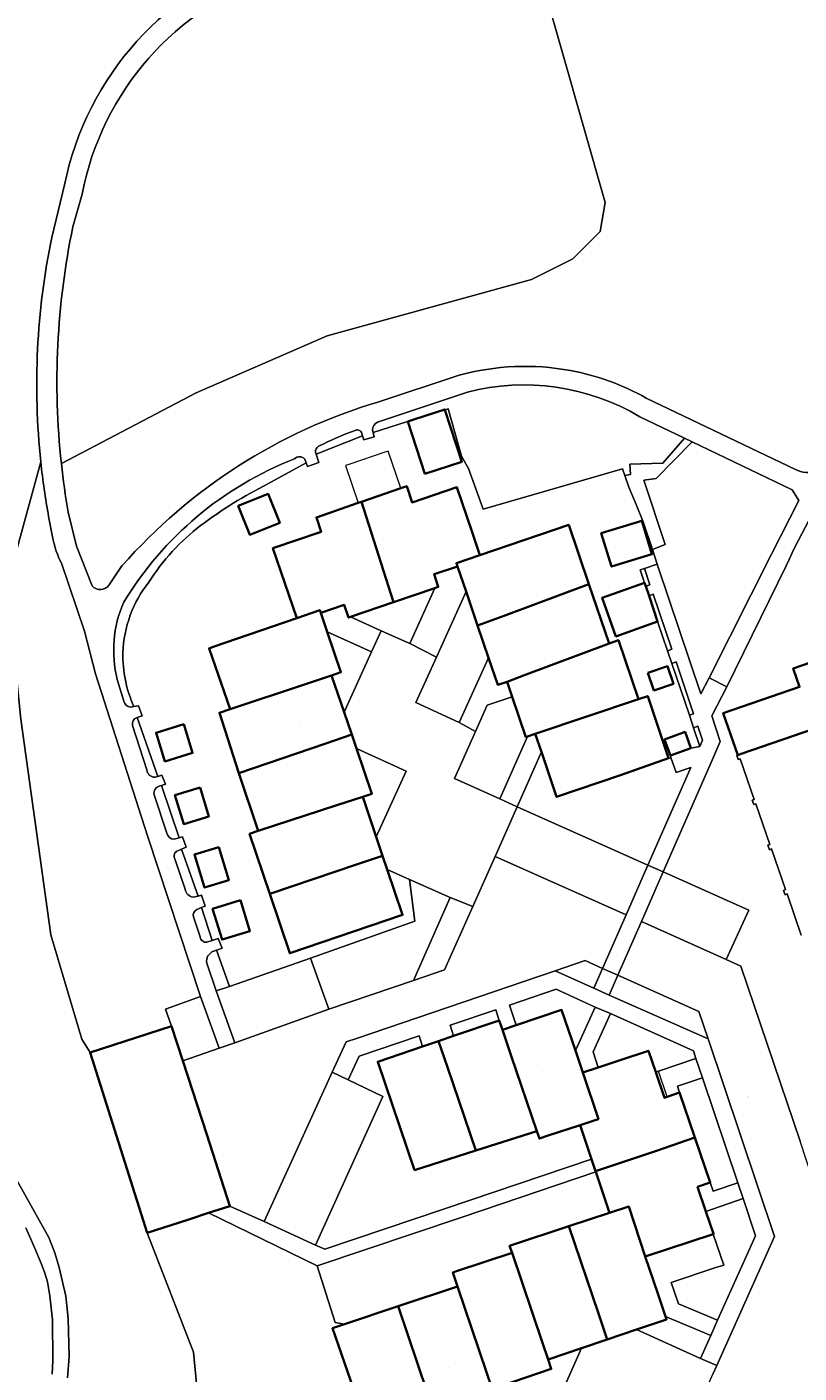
# Model space of a CAD drawing. Header units: metres. Extents: x 200176 to 205485, y 394066 to 399855.
# Tile 156 of 230: x 204096 to 204167, y 395875 to 395998. Entities that reach past the tile are written whole.
import ezdxf
from ezdxf.enums import TextEntityAlignment as Align

# ---------------------------------------------------------------- set-up
doc = ezdxf.new("R2010")
doc.units = ezdxf.units.M
for name, color, linetype, lineweight in [('B-WE-GR-BOS_LOOF-GV', 40, 'Continuous', 13), ('B-WE-GR-GRAS-GV', 60, 'Continuous', 13), ('B-WE-GR-GROENVOORZIENING-GV', 80, 'Continuous', 18), ('B-WE-IE-TERREINAFSCHEIDING_KUNSTMATIG_HEKWERK-G', 20, 'IE-TERREINAFSCHEIDING-KUNSTMATIG', 18), ('B-WE-OG-BEBOUWING-GV', 7, 'Continuous', 35), ('B-WE-OG-BEBOUWING-T18', 10, 'Continuous', 18), ('B-WE-OG-BEBOUWING_LUIFEL-GV', 7, 'Continuous', 18), ('B-WE-OG-BEBOUWING_SCHUUR-GV', 7, 'Continuous', 35), ('B-WE-OG-TERREIN_CULTUURSCHEIDING-GV', 7, 'Continuous', 18), ('B-WE-OG-TERREIN_ERF-GV', 7, 'Continuous', 18), ('B-WE-OG-TOPOGRAFIE-T18', 10, 'Continuous', 18), ('B-WE-OG-WATER-GV', 130, 'Continuous', 18), ('B-WE-OG-WATER_SLOOT-GV', 120, 'Continuous', 18), ('B-WE-VH-VERHARDING_BETONSTRAATSTEEN-GV', 252, 'Continuous', 18), ('B-WE-VH-VERHARDING_OPEN-GV', 252, 'Continuous', 18), ('B-WE-VH-VERHARDING_STRAATBAKSTEEN-GV', 252, 'Continuous', 18), ('B-WE-VH-VERHARDING_TEGEL-GV', 252, 'Continuous', 18)]:
    doc.layers.add(name, color=color, linetype=linetype, lineweight=lineweight)
doc.styles.add('NLCS-ISO-M20-T18', font='NLCS-ISO.ttf', dxfattribs={"height": 0.036})
doc.linetypes.add('IE-TERREINAFSCHEIDING-KUNSTMATIG', pattern='A,4,[82,NLCS.shx,S=0.75,R=90,X=0,Y=0],4,-2', length=10)

msp = doc.modelspace()

# ---------------------------------------------------------------- linework, layer by layer
at = {"layer": 'B-WE-GR-BOS_LOOF-GV'}
for points in [[(204099.895, 395983.785, -0.2742579), (204118.883, 396004.803)], [(204097.728, 395958.508, -0.077277), (204098.728, 395979.003)]]:
    msp.add_lwpolyline(points, format="xyb", dxfattribs=at)
at = {"layer": 'B-WE-GR-BOS_LOOF-GV', "flags": 128}
for points in [[(204098.728, 395979.003), (204099.895, 395983.785)], [(204112.656, 395866.814), (204111.67, 395877.281), (204107.426, 395888.17), (204102.231, 395904.616), (204101.474, 395905.853), (204098.631, 395915.375), (204095.901, 395935.032), (204094.655, 395947.301), (204097.728, 395958.508)], [(204095.542, 395892.97), (204098.471, 395887.755), (204099.005, 395886.349), (204099.401, 395885.023), (204100.025, 395882.407), (204100.225, 395880.353), (204100.304, 395876.901), (204100.16, 395874.949)]]:
    msp.add_lwpolyline(points, dxfattribs=at)
at = {"layer": 'B-WE-GR-GRAS-GV', "flags": 128}
for points in [[(204141.312, 396009.961), (204149.229, 395982.184), (204148.776, 395979.542), (204146.28, 395977.031), (204142.517, 395975.163), (204123.847, 395970.026), (204111.903, 395964.814), (204099.607, 395958.357)], [(204128.497, 395963.969), (204135.907, 395966.419)], [(204152.975, 395964.34), (204166.594, 395957.825)], [(204100.236, 395953.924), (204100.986, 395950.819), (204102.413, 395947.22)], [(204103.956, 395947.294), (204105.136, 395949.023)]]:
    msp.add_lwpolyline(points, dxfattribs=at)
at = {"layer": 'B-WE-GR-GRAS-GV'}
for points in [[(204135.907, 395966.419, -0.114086), (204146.059, 395966.851)], [(204146.059, 395966.851, -0.082153), (204152.975, 395964.34)], [(204105.136, 395949.023, -0.1409955), (204128.497, 395963.969)], [(204099.607, 395958.357, 0.0163621), (204100.236, 395953.924)], [(204166.594, 395957.825, 0.2046885), (204168.553, 395957.692)], [(204102.413, 395947.22, 0.5016165), (204103.956, 395947.294)]]:
    msp.add_lwpolyline(points, format="xyb", dxfattribs=at)
at = {"layer": 'B-WE-GR-GROENVOORZIENING-GV', "flags": 128}
for points in [[(204099.607, 395958.357), (204111.903, 395964.814), (204123.847, 395970.026), (204142.517, 395975.163), (204146.28, 395977.031), (204148.776, 395979.542), (204149.229, 395982.184), (204141.312, 396009.961)], [(204101.504, 395982.941), (204100.658, 395979.949)]]:
    msp.add_lwpolyline(points, dxfattribs=at)
at = {"layer": 'B-WE-GR-GROENVOORZIENING-GV'}
for points in [[(204119.054, 396002.94, 0.272311), (204101.504, 395982.941)], [(204100.658, 395979.949, 0.0787864), (204099.607, 395958.357)]]:
    msp.add_lwpolyline(points, format="xyb", dxfattribs=at)
at = {"layer": 'B-WE-IE-TERREINAFSCHEIDING_KUNSTMATIG_HEKWERK-G', "flags": 128}
for points in [[(204161.554, 395931.422), (204161.371, 395931.36), (204161.245, 395931.737), (204161.331, 395931.766)], [(204161.554, 395931.422), (204162.84, 395927.709)], [(204162.659, 395927.647), (204162.84, 395927.709)], [(204162.797, 395927.244), (204162.659, 395927.647)], [(204162.971, 395927.304), (204162.797, 395927.244)], [(204162.971, 395927.304), (204164.261, 395923.603)], [(204164.08, 395923.542), (204164.261, 395923.603)], [(204164.219, 395923.134), (204164.08, 395923.542)], [(204164.411, 395923.2), (204164.219, 395923.134)], [(204164.411, 395923.2), (204165.688, 395919.493)], [(204165.506, 395919.426), (204165.688, 395919.493)], [(204165.653, 395919.029), (204165.506, 395919.426)], [(204165.838, 395919.094), (204165.653, 395919.029)], [(204165.838, 395919.094), (204167.107, 395915.351)]]:
    msp.add_lwpolyline(points, dxfattribs=at)
at = {"layer": 'B-WE-OG-BEBOUWING-GV', "flags": 128}
for points in [[(204134.597, 395963.27), (204134.588, 395963.299), (204131.855, 395962.406), (204131.228, 395962.201), (204132.784, 395957.436), (204136.144, 395958.534)], [(204115.744, 395954.502), (204116.798, 395951.863), (204119.528, 395952.953), (204118.474, 395955.593)], [(204129.911, 395945.713), (204133.678, 395946.996), (204134.004, 395947.107), (204133.616, 395948.264), (204135.76, 395948.983), (204135.659, 395949.283), (204137.783, 395950.005), (204137.079, 395952.093), (204135.696, 395956.196), (204131.616, 395954.821), (204131.127, 395956.293), (204130.592, 395956.109), (204127.004, 395954.875), (204128.785, 395949.261)], [(204128.785, 395949.261), (204127.004, 395954.875), (204126.699, 395954.77), (204122.88, 395953.457), (204123.323, 395952.145), (204118.908, 395950.638), (204121.086, 395944.26), (204123.203, 395944.984), (204123.286, 395944.738), (204125.425, 395945.474), (204125.818, 395944.319), (204125.989, 395944.377), (204129.911, 395945.713)], [(204152.569, 395953.143), (204148.88, 395952.013), (204149.814, 395948.963), (204153.503, 395950.093)], [(204136.537, 395946.689), (204137.591, 395943.58), (204139.935, 395944.453), (204147.744, 395947.363), (204145.906, 395952.767), (204137.783, 395950.005), (204135.659, 395949.283), (204135.76, 395948.983)], [(204147.744, 395947.363), (204139.935, 395944.453), (204137.591, 395943.58), (204138.588, 395940.64), (204139.423, 395938.176), (204140.281, 395938.464), (204141.775, 395939.025), (204149.581, 395941.959)], [(204181.9, 395937.054), (204183.195, 395937.501), (204187.251, 395938.902), (204184.764, 395946.01), (204166.386, 395939.668), (204166.967, 395937.985), (204159.993, 395935.581), (204161.331, 395931.766), (204161.647, 395931.875), (204168.268, 395934.155), (204174.613, 395915.799), (204180.393, 395899.078), (204173.555, 395896.713), (204173.364, 395896.647), (204175.821, 395889.523), (204194.225, 395895.857), (204192.785, 395900.084), (204191.961, 395902.419), (204189.59, 395909.29), (204188.517, 395912.397), (204185.988, 395919.725), (204183.444, 395927.095), (204182.368, 395930.214), (204180.209, 395936.47)], [(204124.269, 395939.028), (204125.123, 395939.331), (204123.869, 395943.021), (204123.286, 395944.738), (204123.203, 395944.984), (204121.086, 395944.26), (204113.47, 395941.636), (204113.089, 395941.505), (204114.999, 395935.96), (204121.878, 395938.238)], [(204152.27, 395936.86), (204150.433, 395942.249), (204149.581, 395941.959), (204141.775, 395939.025), (204140.281, 395938.464), (204140.75, 395937.078), (204141.991, 395933.414), (204142.149, 395933.467), (204142.853, 395933.703)], [(204123.737, 395932.829), (204126.107, 395933.637), (204125.407, 395935.689), (204124.269, 395939.028), (204121.878, 395938.238), (204114.999, 395935.96), (204114.033, 395935.634), (204115.814, 395930.127)], [(204155.023, 395931.487), (204153.123, 395937.146), (204152.27, 395936.86), (204142.853, 395933.703), (204143.408, 395932.054), (204144.792, 395927.946), (204150.636, 395929.944)], [(204110.785, 395934.579), (204108.248, 395933.802), (204109.051, 395931.182), (204111.588, 395931.959)], [(204126.107, 395933.637), (204123.737, 395932.829), (204115.814, 395930.127), (204117.559, 395924.849), (204124.742, 395927.198), (204127.108, 395927.972), (204127.946, 395928.246), (204126.538, 395932.375)], [(204157.052, 395932.392), (204156.516, 395933.876), (204154.657, 395933.203), (204155.194, 395931.72)], [(204112.268, 395928.811), (204109.966, 395928.106), (204110.773, 395925.473), (204113.074, 395926.178)], [(204126.532, 395921.772), (204128.926, 395922.579), (204128.346, 395924.3), (204127.108, 395927.972), (204124.742, 395927.198), (204117.559, 395924.849), (204116.778, 395924.589), (204118.627, 395919.105)], [(204113.966, 395923.376), (204111.746, 395922.696), (204112.669, 395919.684), (204114.889, 395920.364)], [(204128.926, 395922.579), (204126.532, 395921.772), (204118.627, 395919.105), (204120.452, 395913.693), (204130.745, 395917.185), (204129.345, 395921.337)], [(204115.952, 395918.522), (204113.412, 395917.744), (204114.274, 395914.93), (204116.814, 395915.708)], [(204146.508, 395904.802), (204145.252, 395908.521), (204141.112, 395907.123), (204139.86, 395906.7), (204140.665, 395904.333), (204143.003, 395897.456), (204143.232, 395896.783), (204144.014, 395897.049), (204146.938, 395898.009), (204148.31, 395898.46), (204148.617, 395898.561), (204147.185, 395902.799)], [(204107.426, 395888.17), (204111.147, 395889.376), (204113.042, 395889.99), (204114.985, 395890.619), (204112.874, 395897.136), (204110.688, 395903.885), (204109.671, 395907.026), (204102.231, 395904.616)], [(204139.57, 395907.553), (204135.404, 395906.137), (204134.023, 395905.668), (204134.83, 395903.294), (204137.417, 395895.683), (204143.003, 395897.456), (204140.665, 395904.333), (204139.86, 395906.7)], [(204134.023, 395905.668), (204132.57, 395905.174), (204128.477, 395903.783), (204131.837, 395893.896), (204137.417, 395895.683), (204134.83, 395903.294)], [(204148.589, 395903.266), (204147.185, 395902.799), (204148.617, 395898.561), (204148.31, 395898.46), (204146.938, 395898.009), (204147.992, 395894.888), (204148.362, 395893.791), (204153.9, 395895.674), (204157.417, 395896.87), (204156.019, 395900.981), (204154.873, 395900.592), (204154.631, 395900.51), (204153.843, 395902.832), (204153.179, 395904.789), (204152.813, 395904.666), (204151.048, 395904.083)], [(204159.07, 395888.065), (204159.118, 395888.081), (204158.422, 395890.125), (204157.66, 395892.366), (204158.815, 395892.759), (204157.417, 395896.87), (204153.9, 395895.674), (204148.362, 395893.791), (204148.377, 395893.746), (204149.635, 395890.012), (204151.378, 395890.586), (204152.881, 395886.025)], [(204148.626, 395880.815), (204149.427, 395878.448), (204152.083, 395879.347), (204154.827, 395880.276), (204154.733, 395880.555), (204154.026, 395882.643), (204152.881, 395886.025), (204151.378, 395890.586), (204149.635, 395890.012), (204145.927, 395888.79)], [(204149.427, 395878.448), (204148.626, 395880.815), (204145.927, 395888.79), (204140.515, 395887.006), (204140.734, 395886.348), (204143.515, 395878.135), (204144.028, 395876.62), (204147.084, 395877.655)], [(204138.914, 395873.946), (204140.825, 395874.591), (204144.315, 395875.768), (204144.028, 395876.62), (204143.515, 395878.135), (204140.734, 395886.348), (204135.652, 395884.676), (204135.335, 395884.57), (204135.762, 395883.288), (204138.402, 395875.462)], [(204133.803, 395871.263), (204137.236, 395872.427), (204139.203, 395873.094), (204138.914, 395873.946), (204138.402, 395875.462), (204135.762, 395883.288), (204130.338, 395881.481), (204133, 395873.63)], [(204130.338, 395881.481), (204125.43, 395879.845), (204124.351, 395879.474), (204127.072, 395871.564), (204127.865, 395869.253), (204128.402, 395869.432), (204130.079, 395870), (204133.803, 395871.263), (204133, 395873.63)]]:
    msp.add_lwpolyline(points, close=True, dxfattribs=at)
at = {"layer": 'B-WE-OG-BEBOUWING_LUIFEL-GV', "flags": 128}
for points in [[(204126.699, 395954.77), (204127.004, 395954.875), (204130.592, 395956.109), (204129.423, 395959.51), (204129.229, 395959.444), (204125.834, 395958.276), (204125.53, 395958.172)], [(204154.873, 395900.592), (204154.09, 395902.913), (204153.843, 395902.832), (204154.631, 395900.51)]]:
    msp.add_lwpolyline(points, close=True, dxfattribs=at)
at = {"layer": 'B-WE-OG-BEBOUWING_SCHUUR-GV', "flags": 128}
for points in [[(204153.23, 395946.285), (204152.936, 395947.168), (204152.824, 395947.487), (204148.953, 395946.103), (204150.21, 395942.586), (204154.012, 395943.945)], [(204153.136, 395939.268), (204153.671, 395937.67), (204155.452, 395938.267), (204154.918, 395939.864)]]:
    msp.add_lwpolyline(points, close=True, dxfattribs=at)
at = {"layer": 'B-WE-OG-TERREIN_CULTUURSCHEIDING-GV'}
for points in [[(204152.402, 395962.63, 0.1993169), (204136.663, 395964.881)], [(204177.073, 395966.345, 0.0722704), (204165.736, 395949.038)], [(204128.454, 395962.135, 0.2947339), (204127.989, 395961.426)], [(204126.403, 395961.389, 0.0329735), (204123.082, 395959.938)], [(204126.987, 395961.204, 0.4197123), (204126.403, 395961.389)], [(204123.082, 395959.938, 0.3240669), (204122.809, 395959.391)], [(204098.444, 395953.534, -0.0188549), (204097.728, 395958.508)], [(204120.885, 395958.803, 0.1645535), (204105.293, 395945.711)], [(204121.826, 395958.768, 0.4388806), (204120.885, 395958.803)], [(204112.31, 395952.701, -0.0450008), (204118.452, 395956.509)], [(204107.598, 395947.551, -0.0872115), (204112.31, 395952.701)], [(204099.614, 395949.279, -0.0761679), (204098.836, 395951.536)], [(204105.227, 395941.102, -0.1613336), (204107.598, 395947.551)], [(204105.293, 395945.711, 0.165422), (204104.711, 395938.662)], [(204106.23, 395936.191, -0.1130775), (204105.227, 395941.102)], [(204105.305, 395936.681, 0.2786335), (204105.903, 395936.134)], [(204106.478, 395935.172, 0.3997777), (204106.103, 395934.474)], [(204107.398, 395930.431, 0.3857001), (204108.134, 395929.741)], [(204108.593, 395928.948, 0.4326082), (204108.076, 395928.15)], [(204109.241, 395924.652, 0.3951573), (204109.906, 395924.09)], [(204110.224, 395923.039, 0.4608638), (204109.956, 395922.306)], [(204110.908, 395919.522, 0.3230776), (204111.629, 395918.813)], [(204111.981, 395917.685, 0.37731), (204111.658, 395917.009)], [(204112.265, 395915.192, 0.4396547), (204112.892, 395914.702)], [(204113.506, 395913.872, 0.3786524), (204112.875, 395912.788)]]:
    msp.add_lwpolyline(points, format="xyb", dxfattribs=at)
at = {"layer": 'B-WE-OG-TERREIN_CULTUURSCHEIDING-GV', "flags": 128}
for points in [[(204136.663, 395964.881), (204128.454, 395962.135)], [(204127.989, 395961.426), (204128.05, 395961.207), (204131.855, 395962.406), (204134.588, 395963.299), (204134.597, 395963.27), (204134.918, 395963.371), (204136.107, 395959.042), (204136.757, 395957.903), (204138.089, 395954.214), (204150.798, 395957.891), (204151.014, 395957.289), (204151.55, 395957.371), (204151.493, 395958.312), (204154.483, 395958.414), (204156.478, 395960.673)], [(204156.478, 395960.673), (204152.402, 395962.63)], [(204122.809, 395959.391), (204122.86, 395959.235), (204127.087, 395960.892), (204126.987, 395961.204)], [(204097.728, 395958.508), (204094.655, 395947.301), (204095.901, 395935.032), (204098.631, 395915.375), (204101.474, 395905.853), (204102.231, 395904.616), (204109.671, 395907.026), (204109.121, 395908.585), (204112.318, 395909.737)], [(204118.452, 395956.509), (204121.948, 395958.436), (204121.826, 395958.768)], [(204098.836, 395951.536), (204098.444, 395953.534)], [(204112.318, 395909.737), (204107.458, 395924.406), (204102.73, 395939.178), (204101.733, 395943.083), (204099.614, 395949.279)], [(204165.736, 395949.038), (204160.322, 395937.988), (204158.959, 395935.359), (204159.736, 395933.018), (204158.984, 395931.301), (204154.526, 395921.121), (204162.325, 395917.625), (204160.276, 395913.113), (204161.624, 395912.503), (204167.012, 395896.544)], [(204167.107, 395915.351), (204165.838, 395919.094), (204165.653, 395919.029), (204165.506, 395919.426), (204165.688, 395919.493), (204164.411, 395923.2), (204164.219, 395923.134), (204164.08, 395923.542), (204164.261, 395923.603), (204162.971, 395927.304), (204162.797, 395927.244), (204162.659, 395927.647), (204162.84, 395927.709), (204161.554, 395931.422), (204161.371, 395931.36), (204161.245, 395931.737), (204161.331, 395931.766), (204159.993, 395935.581), (204166.967, 395937.985), (204166.386, 395939.668), (204184.764, 395946.01)], [(204104.711, 395938.662), (204105.305, 395936.681)], [(204105.903, 395936.134), (204106.23, 395936.191)], [(204108.134, 395929.741), (204108.411, 395929.826), (204106.538, 395935.192), (204106.478, 395935.172)], [(204106.103, 395934.474), (204107.398, 395930.431)], [(204110.365, 395924.23), (204108.748, 395928.999), (204108.593, 395928.948)], [(204108.076, 395928.15), (204109.241, 395924.652)], [(204109.906, 395924.09), (204110.365, 395924.23)], [(204110.558, 395923.182), (204110.224, 395923.039)], [(204111.629, 395918.813), (204112.078, 395918.908), (204110.558, 395923.182)], [(204109.956, 395922.306), (204110.908, 395919.522)], [(204112.892, 395914.702), (204113.358, 395914.856), (204112.397, 395917.852), (204111.981, 395917.685)], [(204111.658, 395917.009), (204112.265, 395915.192)], [(204112.875, 395912.788), (204113.744, 395910.246), (204114.948, 395910.667), (204113.773, 395913.973), (204113.506, 395913.872)]]:
    msp.add_lwpolyline(points, dxfattribs=at)
for points in [[(204157.159, 395960.345), (204153.892, 395957.011), (204152.748, 395956.855), (204154.715, 395950.977), (204153.541, 395950.512), (204153.976, 395949.191), (204154.072, 395948.92), (204157.966, 395937.361), (204158.724, 395938.809), (204164.399, 395950.093), (204166.913, 395954.986), (204166.302, 395955.954)], [(204133.678, 395946.996), (204129.911, 395945.713), (204125.989, 395944.377), (204128.803, 395943.114), (204131.397, 395941.951)], [(204133.829, 395940.714), (204131.941, 395936.549), (204135.921, 395934.738), (204138.588, 395940.64), (204137.591, 395943.58), (204136.537, 395946.689)], [(204123.869, 395943.021), (204125.123, 395939.331), (204124.269, 395939.028), (204125.407, 395935.689), (204127.893, 395941.193)], [(204140.75, 395937.078), (204138.469, 395936.325), (204137.398, 395933.922), (204135.489, 395929.641), (204139.623, 395927.79), (204142.149, 395933.467), (204141.991, 395933.414)], [(204126.538, 395932.375), (204127.946, 395928.246), (204127.108, 395927.972), (204128.346, 395924.3), (204131.079, 395930.313)], [(204153.126, 395921.737), (204157.046, 395930.633), (204155.718, 395930.184), (204155.233, 395931.557), (204155.036, 395931.448), (204155.023, 395931.487), (204150.636, 395929.944), (204144.792, 395927.946), (204143.408, 395932.054), (204141.202, 395927.051)], [(204124.02, 395908.581), (204131.725, 395911.209), (204135.073, 395918.783), (204131.385, 395920.427), (204131.868, 395916.614), (204122.348, 395913.252)], [(204148.202, 395910.501), (204148.985, 395912.3), (204147.399, 395913.014), (204144.677, 395912.091)], [(204150.371, 395911.695), (204149.582, 395909.874), (204158.643, 395905.888), (204157.771, 395908.381)], [(204146.508, 395904.802), (204148.327, 395908.777), (204144.746, 395910.403), (204140.499, 395908.95), (204141.112, 395907.123), (204145.252, 395908.521)], [(204157.51, 395904.074), (204157.282, 395904.798), (204149.716, 395908.183), (204148.12, 395904.685), (204148.589, 395903.266), (204151.048, 395904.083), (204152.813, 395904.666), (204153.179, 395904.789), (204153.843, 395902.832), (204154.09, 395902.913)], [(204161.345, 395892.727), (204158.099, 395902.331), (204155.82, 395901.566), (204156.019, 395900.981), (204157.417, 395896.87), (204158.815, 395892.759), (204159.085, 395891.966)], [(204158.422, 395890.125), (204159.118, 395888.081), (204159.07, 395888.065), (204160.073, 395885.241), (204159.234, 395884.979), (204155.253, 395883.642), (204155.919, 395881.701), (204159.474, 395880.208), (204162.958, 395887.906), (204161.81, 395891.297)], [(204125.43, 395879.845), (204124.591, 395879.987), (204122.964, 395885.159), (204113.042, 395889.99), (204111.147, 395889.376), (204107.426, 395888.17), (204111.67, 395877.281), (204112.656, 395866.814), (204114.776, 395867.437), (204114.724, 395867.606), (204117.589, 395868.483), (204117.65, 395868.282), (204121.152, 395869.311), (204121.077, 395869.53), (204127.072, 395871.564), (204124.351, 395879.474)], [(204157.92, 395876.703), (204158.873, 395878.808), (204154.733, 395880.555), (204154.827, 395880.276), (204152.083, 395879.347)], [(204144.028, 395876.62), (204144.315, 395875.768), (204140.825, 395874.591), (204144.868, 395872.743), (204147.084, 395877.655)]]:
    msp.add_lwpolyline(points, close=True, dxfattribs=at)
at = {"layer": 'B-WE-OG-TERREIN_ERF-GV', "flags": 128}
for points in [[(204108.748, 395928.999), (204110.365, 395924.23), (204110.651, 395924.317), (204110.985, 395923.365), (204110.558, 395923.182), (204112.078, 395918.908), (204112.384, 395918.972), (204112.735, 395917.987), (204112.397, 395917.852), (204113.358, 395914.856), (204113.914, 395915.04), (204114.269, 395914.161), (204113.773, 395913.973), (204114.948, 395910.667), (204122.348, 395913.252), (204131.868, 395916.614), (204131.385, 395920.427), (204129.345, 395921.337), (204130.745, 395917.185), (204120.452, 395913.693), (204118.627, 395919.105), (204116.778, 395924.589), (204117.559, 395924.849), (204115.814, 395930.127), (204114.033, 395935.634), (204114.999, 395935.96), (204113.089, 395941.505), (204113.47, 395941.636), (204121.086, 395944.26), (204118.908, 395950.638), (204123.323, 395952.145), (204122.88, 395953.457), (204126.699, 395954.77), (204127.004, 395954.875), (204130.592, 395956.109), (204131.127, 395956.293), (204131.616, 395954.821), (204135.696, 395956.196), (204137.079, 395952.093), (204137.783, 395950.005), (204145.906, 395952.767), (204147.744, 395947.363), (204149.581, 395941.959), (204150.433, 395942.249), (204152.27, 395936.86), (204153.123, 395937.146), (204155.023, 395931.487), (204155.036, 395931.448), (204155.233, 395931.557), (204155.194, 395931.72), (204154.657, 395933.203), (204156.516, 395933.876), (204157.052, 395932.392), (204157.881, 395932.555), (204157.298, 395934.259), (204156.914, 395935.398), (204155.308, 395940.118), (204154.906, 395941.272), (204154.012, 395943.945), (204153.23, 395946.285), (204152.936, 395947.168), (204152.824, 395947.487), (204152.411, 395948.665), (204152.809, 395948.8), (204153.976, 395949.191), (204153.541, 395950.512), (204152.706, 395953.051), (204152.047, 395954.644), (204151.399, 395956.22), (204151.014, 395957.289), (204150.798, 395957.891), (204138.089, 395954.214), (204136.757, 395957.903), (204136.107, 395959.042), (204134.918, 395963.371), (204134.597, 395963.27), (204136.144, 395958.534), (204132.784, 395957.436), (204131.228, 395962.201), (204131.855, 395962.406), (204128.05, 395961.207), (204128.161, 395960.806), (204127.201, 395960.539), (204127.087, 395960.892), (204122.86, 395959.235), (204123.11, 395958.476), (204122.07, 395958.104), (204121.948, 395958.436), (204118.452, 395956.509)], [(204106.23, 395936.191), (204106.651, 395936.265), (204106.969, 395935.336), (204106.538, 395935.192), (204108.411, 395929.826), (204108.761, 395929.934), (204109.095, 395929.113), (204108.748, 395928.999)], [(204168.268, 395934.155), (204161.647, 395931.875), (204161.331, 395931.766), (204161.245, 395931.737), (204161.371, 395931.36), (204161.554, 395931.422), (204162.84, 395927.709), (204162.659, 395927.647), (204162.797, 395927.244), (204162.971, 395927.304), (204164.261, 395923.603), (204164.08, 395923.542), (204164.219, 395923.134), (204164.411, 395923.2), (204165.688, 395919.493), (204165.506, 395919.426), (204165.653, 395919.029), (204165.838, 395919.094), (204167.107, 395915.351)]]:
    msp.add_lwpolyline(points, dxfattribs=at)
at = {"layer": 'B-WE-OG-TERREIN_ERF-GV'}
for points in [[(204118.452, 395956.509, 0.0450008), (204112.31, 395952.701)], [(204112.31, 395952.701, 0.0872115), (204107.598, 395947.551)], [(204107.598, 395947.551, 0.1613336), (204105.227, 395941.102)], [(204105.227, 395941.102, 0.1130775), (204106.23, 395936.191)]]:
    msp.add_lwpolyline(points, format="xyb", dxfattribs=at)
at = {"layer": 'B-WE-OG-TERREIN_ERF-GV', "flags": 128}
for points in [[(204115.744, 395954.502), (204118.474, 395955.593), (204119.528, 395952.953), (204116.798, 395951.863)], [(204152.569, 395953.143), (204153.503, 395950.093), (204149.814, 395948.963), (204148.88, 395952.013)], [(204152.809, 395948.8), (204152.411, 395948.665), (204152.824, 395947.487), (204152.936, 395947.168), (204153.318, 395947.304)], [(204154.906, 395941.272), (204155.302, 395941.422), (204153.62, 395946.433), (204153.23, 395946.285), (204154.012, 395943.945)], [(204155.308, 395940.118), (204156.914, 395935.398), (204157.293, 395935.54), (204155.705, 395940.264)], [(204110.785, 395934.579), (204111.588, 395931.959), (204109.051, 395931.182), (204108.248, 395933.802)], [(204157.298, 395934.259), (204157.881, 395932.555), (204158.109, 395933.125), (204157.7, 395934.407)], [(204112.268, 395928.811), (204113.074, 395926.178), (204110.773, 395925.473), (204109.966, 395928.106)], [(204113.966, 395923.376), (204114.889, 395920.364), (204112.669, 395919.684), (204111.746, 395922.696)], [(204115.952, 395918.522), (204116.814, 395915.708), (204114.274, 395914.93), (204113.412, 395917.744)], [(204135.404, 395906.137), (204139.57, 395907.553), (204139.239, 395908.527), (204135.074, 395907.124)], [(204132.57, 395905.174), (204132.254, 395906.163), (204126.771, 395904.288), (204125.773, 395902.136), (204128.94, 395900.609), (204122.81, 395887.067), (204123.634, 395886.675), (204134.56, 395890.359), (204147.992, 395894.888), (204146.938, 395898.009), (204144.014, 395897.049), (204143.232, 395896.783), (204143.003, 395897.456), (204137.417, 395895.683), (204131.837, 395893.896), (204128.477, 395903.783)], [(204125.43, 395879.845), (204130.338, 395881.481), (204135.762, 395883.288), (204135.335, 395884.57), (204135.652, 395884.676), (204140.734, 395886.348), (204140.515, 395887.006), (204145.927, 395888.79), (204149.635, 395890.012), (204148.377, 395893.746), (204136.172, 395889.622), (204122.964, 395885.159), (204124.591, 395879.987)]]:
    msp.add_lwpolyline(points, close=True, dxfattribs=at)
at = {"layer": 'B-WE-OG-WATER-GV', "flags": 128}
msp.add_lwpolyline([(204098.777, 395875.291), (204098.839, 395876.53), (204098.788, 395880.226), (204098.55, 395882.424), (204098.342, 395883.719), (204098.107, 395884.499), (204097.798, 395885.318), (204097.15, 395886.843), (204096.379, 395888.622)], dxfattribs=at)
at = {"layer": 'B-WE-OG-WATER_SLOOT-GV', "flags": 128}
for points in [[(204100.16, 395874.949), (204100.304, 395876.901), (204100.225, 395880.353), (204100.025, 395882.407), (204099.401, 395885.023), (204099.005, 395886.349), (204098.471, 395887.755), (204095.542, 395892.97)], [(204096.379, 395888.622), (204097.15, 395886.843), (204097.798, 395885.318), (204098.107, 395884.499), (204098.342, 395883.719), (204098.55, 395882.424), (204098.788, 395880.226), (204098.839, 395876.53), (204098.777, 395875.291)]]:
    msp.add_lwpolyline(points, dxfattribs=at)
at = {"layer": 'B-WE-VH-VERHARDING_BETONSTRAATSTEEN-GV', "flags": 128}
for points in [[(204155.233, 395931.557), (204155.718, 395930.184), (204157.046, 395930.633), (204153.126, 395921.737), (204154.526, 395921.121), (204158.984, 395931.301), (204159.736, 395933.018), (204158.959, 395935.359), (204160.322, 395937.988), (204158.724, 395938.809), (204157.966, 395937.361), (204154.072, 395948.92), (204153.976, 395949.191), (204152.809, 395948.8), (204153.318, 395947.304), (204152.936, 395947.168), (204153.23, 395946.285), (204153.62, 395946.433), (204155.302, 395941.422), (204154.906, 395941.272), (204155.308, 395940.118), (204155.705, 395940.264), (204157.293, 395935.54), (204156.914, 395935.398), (204157.298, 395934.259), (204157.7, 395934.407), (204158.109, 395933.125), (204157.881, 395932.555), (204157.052, 395932.392), (204155.194, 395931.72)], [(204112.318, 395909.737), (204109.121, 395908.585), (204109.671, 395907.026), (204110.688, 395903.885), (204114.018, 395905.021)]]:
    msp.add_lwpolyline(points, close=True, dxfattribs=at)
at = {"layer": 'B-WE-VH-VERHARDING_OPEN-GV'}
for points in [[(204118.883, 396004.803, 0.2742579), (204099.895, 395983.785)], [(204101.504, 395982.941, -0.272311), (204119.054, 396002.94)], [(204098.728, 395979.003, 0.077277), (204097.728, 395958.508)], [(204099.607, 395958.357, -0.0787864), (204100.658, 395979.949)], [(204146.059, 395966.851, 0.114086), (204135.907, 395966.419)], [(204152.975, 395964.34, 0.082153), (204146.059, 395966.851)], [(204136.663, 395964.881, -0.1993169), (204152.402, 395962.63)], [(204165.736, 395949.038, -0.0722704), (204177.073, 395966.345)], [(204128.497, 395963.969, 0.1409955), (204105.136, 395949.023)], [(204127.989, 395961.426, -0.2947339), (204128.454, 395962.135)], [(204123.082, 395959.938, -0.0329735), (204126.403, 395961.389)], [(204126.403, 395961.389, -0.4197123), (204126.987, 395961.204)], [(204122.809, 395959.391, -0.3240669), (204123.082, 395959.938)], [(204097.728, 395958.508, 0.0188549), (204098.444, 395953.534)], [(204100.236, 395953.924, -0.0163621), (204099.607, 395958.357)], [(204105.293, 395945.711, -0.1645535), (204120.885, 395958.803)], [(204120.885, 395958.803, -0.4388806), (204121.826, 395958.768)], [(204168.553, 395957.692, -0.2046885), (204166.594, 395957.825)], [(204098.836, 395951.536, 0.0761679), (204099.614, 395949.279)], [(204103.956, 395947.294, -0.5016165), (204102.413, 395947.22)], [(204104.711, 395938.662, -0.165422), (204105.293, 395945.711)], [(204105.903, 395936.134, -0.2786335), (204105.305, 395936.681)], [(204106.103, 395934.474, -0.3997777), (204106.478, 395935.172)], [(204108.134, 395929.741, -0.3857001), (204107.398, 395930.431)], [(204108.076, 395928.15, -0.4326082), (204108.593, 395928.948)], [(204109.906, 395924.09, -0.3951573), (204109.241, 395924.652)], [(204109.956, 395922.306, -0.4608638), (204110.224, 395923.039)], [(204111.629, 395918.813, -0.3230776), (204110.908, 395919.522)], [(204111.658, 395917.009, -0.37731), (204111.981, 395917.685)], [(204112.892, 395914.702, -0.4396547), (204112.265, 395915.192)], [(204112.875, 395912.788, -0.3786524), (204113.506, 395913.872)]]:
    msp.add_lwpolyline(points, format="xyb", dxfattribs=at)
at = {"layer": 'B-WE-VH-VERHARDING_OPEN-GV', "flags": 128}
for points in [[(204099.895, 395983.785), (204098.728, 395979.003)], [(204100.658, 395979.949), (204101.504, 395982.941)], [(204135.907, 395966.419), (204128.497, 395963.969)], [(204128.454, 395962.135), (204136.663, 395964.881)], [(204166.594, 395957.825), (204152.975, 395964.34)], [(204152.402, 395962.63), (204156.478, 395960.673), (204157.159, 395960.345), (204166.302, 395955.954), (204166.913, 395954.986), (204164.399, 395950.093), (204158.724, 395938.809), (204160.322, 395937.988), (204165.736, 395949.038)], [(204126.987, 395961.204), (204127.087, 395960.892), (204127.201, 395960.539), (204128.161, 395960.806), (204128.05, 395961.207), (204127.989, 395961.426)], [(204121.826, 395958.768), (204121.948, 395958.436), (204122.07, 395958.104), (204123.11, 395958.476), (204122.86, 395959.235), (204122.809, 395959.391)], [(204098.444, 395953.534), (204098.836, 395951.536)], [(204102.413, 395947.22), (204100.986, 395950.819), (204100.236, 395953.924)], [(204099.614, 395949.279), (204101.733, 395943.083), (204102.73, 395939.178), (204107.458, 395924.406), (204112.318, 395909.737), (204114.018, 395905.021), (204115.443, 395905.519), (204113.744, 395910.246), (204112.875, 395912.788)], [(204105.136, 395949.023), (204103.956, 395947.294)], [(204105.305, 395936.681), (204104.711, 395938.662)], [(204106.478, 395935.172), (204106.538, 395935.192), (204106.969, 395935.336), (204106.651, 395936.265), (204106.23, 395936.191), (204105.903, 395936.134)], [(204107.398, 395930.431), (204106.103, 395934.474)], [(204108.593, 395928.948), (204108.748, 395928.999), (204109.095, 395929.113), (204108.761, 395929.934), (204108.411, 395929.826), (204108.134, 395929.741)], [(204109.241, 395924.652), (204108.076, 395928.15)], [(204110.224, 395923.039), (204110.558, 395923.182), (204110.985, 395923.365), (204110.651, 395924.317), (204110.365, 395924.23), (204109.906, 395924.09)], [(204110.908, 395919.522), (204109.956, 395922.306)], [(204111.981, 395917.685), (204112.397, 395917.852), (204112.735, 395917.987), (204112.384, 395918.972), (204112.078, 395918.908), (204111.629, 395918.813)], [(204112.265, 395915.192), (204111.658, 395917.009)], [(204113.506, 395913.872), (204113.773, 395913.973), (204114.269, 395914.161), (204113.914, 395915.04), (204113.358, 395914.856), (204112.892, 395914.702)]]:
    msp.add_lwpolyline(points, dxfattribs=at)
for points in [[(204156.478, 395960.673), (204154.483, 395958.414), (204151.493, 395958.312), (204151.55, 395957.371), (204151.014, 395957.289), (204151.399, 395956.22), (204152.047, 395954.644), (204152.706, 395953.051), (204153.541, 395950.512), (204154.715, 395950.977), (204152.748, 395956.855), (204153.892, 395957.011), (204157.159, 395960.345)], [(204128.926, 395922.579), (204129.345, 395921.337), (204131.385, 395920.427), (204135.073, 395918.783), (204137.149, 395917.949), (204139.197, 395922.523), (204141.202, 395927.051), (204139.623, 395927.79), (204135.489, 395929.641), (204137.398, 395933.922), (204135.921, 395934.738), (204131.941, 395936.549), (204133.829, 395940.714), (204131.397, 395941.951), (204128.803, 395943.114), (204127.893, 395941.193), (204125.407, 395935.689), (204126.107, 395933.637), (204126.538, 395932.375), (204131.079, 395930.313), (204128.346, 395924.3)], [(204148.362, 395893.791), (204147.992, 395894.888), (204134.56, 395890.359), (204123.634, 395886.675), (204122.81, 395887.067), (204118.121, 395889.199), (204114.985, 395890.619), (204113.042, 395889.99), (204122.964, 395885.159), (204136.172, 395889.622), (204148.377, 395893.746)], [(204147.084, 395877.655), (204144.868, 395872.743), (204143.459, 395869.596), (204141.403, 395865.008), (204140.835, 395862.932), (204142.896, 395861.999), (204146.256, 395860.529), (204147.68, 395861.008), (204147.062, 395862.845), (204148.796, 395866.739), (204148.248, 395866.966), (204149.242, 395869.208), (204149.806, 395868.954), (204151.04, 395871.715), (204156.378, 395869.318), (204157.032, 395870.773), (204159.074, 395875.335), (204159.407, 395876.076), (204157.92, 395876.703), (204152.083, 395879.347), (204149.427, 395878.448)]]:
    msp.add_lwpolyline(points, close=True, dxfattribs=at)
at = {"layer": 'B-WE-VH-VERHARDING_STRAATBAKSTEEN-GV', "flags": 128}
for points in [[(204153.126, 395921.737), (204141.202, 395927.051), (204139.197, 395922.523), (204151.139, 395917.192)], [(204115.443, 395905.519), (204114.018, 395905.021), (204110.688, 395903.885), (204112.874, 395897.136), (204114.985, 395890.619), (204118.121, 395889.199), (204124.317, 395902.842), (204125.584, 395905.6), (204126.551, 395905.923), (204144.677, 395912.091), (204147.399, 395913.014), (204148.985, 395912.3), (204151.139, 395917.192), (204139.197, 395922.523), (204137.149, 395917.949), (204134.567, 395912.184), (204131.725, 395911.209), (204124.02, 395908.581)], [(204160.276, 395913.113), (204162.325, 395917.625), (204154.526, 395921.121), (204152.537, 395916.577)], [(204124.02, 395908.581), (204122.348, 395913.252), (204114.948, 395910.667), (204113.744, 395910.246), (204115.443, 395905.519)], [(204118.121, 395889.199), (204122.81, 395887.067), (204128.94, 395900.609), (204125.773, 395902.136), (204124.317, 395902.842)]]:
    msp.add_lwpolyline(points, close=True, dxfattribs=at)
msp.add_lwpolyline([(204174.716, 395873.511), (204172.139, 395881.224), (204167.622, 395894.69), (204167.012, 395896.544), (204161.624, 395912.503), (204160.276, 395913.113), (204152.537, 395916.577), (204150.371, 395911.695), (204157.771, 395908.381), (204158.643, 395905.888), (204161.542, 395897.191), (204164.683, 395887.833), (204159.407, 395876.076), (204159.074, 395875.335)], dxfattribs=at)
at = {"layer": 'B-WE-VH-VERHARDING_TEGEL-GV', "flags": 128}
for points in [[(204135.76, 395948.983), (204133.616, 395948.264), (204134.004, 395947.107), (204133.678, 395946.996), (204131.397, 395941.951), (204133.829, 395940.714), (204136.537, 395946.689)], [(204123.286, 395944.738), (204123.869, 395943.021), (204127.893, 395941.193), (204128.803, 395943.114), (204125.989, 395944.377), (204125.818, 395944.319), (204125.425, 395945.474)], [(204140.281, 395938.464), (204139.423, 395938.176), (204138.588, 395940.64), (204135.921, 395934.738), (204137.398, 395933.922), (204138.469, 395936.325), (204140.75, 395937.078)], [(204141.202, 395927.051), (204143.408, 395932.054), (204142.853, 395933.703), (204142.149, 395933.467), (204139.623, 395927.79)], [(204148.985, 395912.3), (204150.371, 395911.695), (204152.537, 395916.577), (204154.526, 395921.121), (204153.126, 395921.737), (204151.139, 395917.192)], [(204137.149, 395917.949), (204135.073, 395918.783), (204131.725, 395911.209), (204134.567, 395912.184)], [(204132.57, 395905.174), (204134.023, 395905.668), (204135.404, 395906.137), (204135.074, 395907.124), (204139.239, 395908.527), (204139.57, 395907.553), (204139.86, 395906.7), (204141.112, 395907.123), (204140.499, 395908.95), (204144.746, 395910.403), (204148.327, 395908.777), (204149.716, 395908.183), (204157.282, 395904.798), (204157.51, 395904.074), (204158.099, 395902.331), (204161.345, 395892.727), (204161.81, 395891.297), (204162.958, 395887.906), (204159.474, 395880.208), (204158.873, 395878.808), (204157.92, 395876.703), (204159.407, 395876.076), (204164.683, 395887.833), (204161.542, 395897.191), (204158.643, 395905.888), (204149.582, 395909.874), (204148.202, 395910.501), (204144.677, 395912.091), (204126.551, 395905.923), (204125.584, 395905.6), (204124.317, 395902.842), (204125.773, 395902.136), (204126.771, 395904.288), (204132.254, 395906.163)], [(204148.985, 395912.3), (204148.202, 395910.501), (204149.582, 395909.874), (204150.371, 395911.695)], [(204147.185, 395902.799), (204148.589, 395903.266), (204148.12, 395904.685), (204149.716, 395908.183), (204148.327, 395908.777), (204146.508, 395904.802)], [(204158.099, 395902.331), (204157.51, 395904.074), (204154.09, 395902.913), (204153.843, 395902.832), (204154.631, 395900.51), (204154.873, 395900.592), (204156.019, 395900.981), (204155.82, 395901.566)], [(204161.345, 395892.727), (204159.085, 395891.966), (204158.815, 395892.759), (204157.66, 395892.366), (204158.422, 395890.125), (204161.81, 395891.297)], [(204154.733, 395880.555), (204158.873, 395878.808), (204159.474, 395880.208), (204155.919, 395881.701), (204155.253, 395883.642), (204159.234, 395884.979), (204160.073, 395885.241), (204159.07, 395888.065), (204152.881, 395886.025), (204154.026, 395882.643)]]:
    msp.add_lwpolyline(points, close=True, dxfattribs=at)

# ---------------------------------------------------------------- texts
at = {"layer": 'B-WE-OG-BEBOUWING-T18', "style": 'NLCS-ISO-M20-T18'}
for s, rotation, p in [('5', 18.8, (204131.337, 395950.424)), ('6', 18.8, (204125.522, 395948.444)), ('4', 18.7, (204140.668, 395946.963)), ('3', 18.7, (204142.026, 395942.957)), ('7', 18.8, (204120.219, 395941.33)), ('2', 18.7, (204144.902, 395937.289)), ('8', 18.8, (204121.453, 395934.89)), ('1', 18.6, (204147.509, 395932.409)), ('9', 18.9, (204123.451, 395929.035)), ('10', 18.6, (204124.381, 395923.539)), ('11', 18.7, (204125.818, 395919.279)), ('13', 18.8, (204138.079, 395902.821)), ('14', 18.7, (204143.002, 395903.539)), ('12', 18.8, (204132.841, 395901.041)), ('15', 18.8, (204152.423, 395899.132)), ('16', 18.8, (204154.924, 395891.776)), ('17', 18.7, (204150.78, 395883.129)), ('18', 18.7, (204145.269, 395881.264)), ('19', 18.7, (204140.071, 395878.558)), ('20', 18.7, (204134.979, 395875.885))]:
    msp.add_text(s, height=0.036, rotation=rotation, dxfattribs=at).set_placement(p, align=Align.MIDDLE)
at = {"layer": 'B-WE-OG-TOPOGRAFIE-T18', "style": 'NLCS-ISO-M20-T18'}
msp.add_text('Kloosterhof', height=0.036, rotation=288.5, dxfattribs=at).set_placement((204162.265, 395900.589), align=Align.MIDDLE)

doc.saveas('drawing.dxf')
